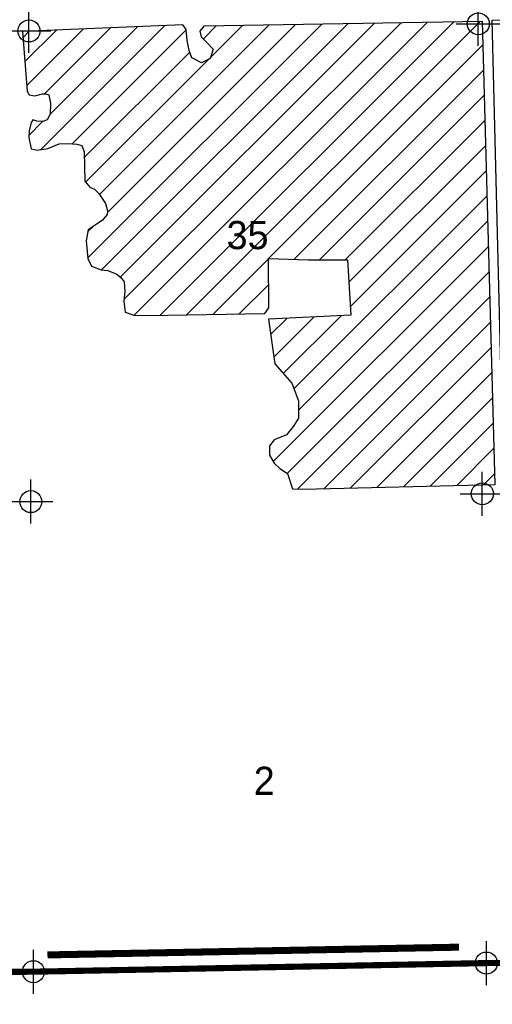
# Model space of a CAD drawing. Extents: x 192051 to 352051, y 710978 to 817615.
# Tile 20 of 85: x 273940 to 279306, y 721221 to 732417. Entities that reach past the tile are written whole.
import ezdxf
from ezdxf.enums import TextEntityAlignment as Align

# ---------------------------------------------------------------- set-up
doc = ezdxf.new("R2010")
doc.units = 0
doc.header["$LTSCALE"] = 800
doc.header["$PDMODE"] = 34
doc.header["$PDSIZE"] = 250
doc.linetypes.add('PHANTOM', pattern=[0])
doc.layers.get('0').update_dxf_attribs({"linetype": 'CONTINUOUS'})
for name, color, linetype in [('COUNTY', 15, 'PHANTOM'), ('SEC', 2, 'CONTINUOUS'), ('TEXT', 7, 'CONTINUOUS'), ('WETDBA', 11, 'CONTINUOUS'), ('WETFILL', 12, 'CONTINUOUS'), ('WSHEDS', 3, 'CONTINUOUS')]:
    doc.layers.add(name, color=color, linetype=linetype)

# ---------------------------------------------------------------- blocks, each defined once
blk = doc.blocks.new('*X')
at = {"color": 0}
for p, q in [((274019, 731667), (274663, 732312)), ((274174, 730938), (275586, 732350)), ((274222, 731575), (274971, 732325)), ((274284, 731343), (275278, 732337)), ((274712, 729708), (277371, 732367)), ((274845, 730431), (276771, 732357)), ((274870, 729571), (277670, 732372)), ((274935, 730226), (277071, 732362)), ((275082, 729489), (277970, 732377)), ((275124, 729236), (278270, 732382)), ((275241, 729059), (278570, 732387)), ((275532, 729055), (278870, 732393)), ((275832, 729060), (279169, 732398)), ((276025, 732200), (276171, 732346)), ((276108, 731988), (276471, 732351)), ((273978, 732216), (274048, 732286)), ((273999, 731942), (274356, 732299)), ((274536, 731006), (275830, 732300)), ((276766, 729700), (279201, 732135)), ((274673, 730849), (275872, 732047)), ((274688, 730569), (276089, 731969)), ((277053, 729692), (279209, 731848)), ((277343, 729687), (279217, 731561)), ((274043, 731102), (274200, 731260)), ((277636, 729685), (279225, 731275)), ((277677, 729432), (279233, 730988)), ((277693, 729153), (279241, 730701)), ((277054, 728219), (279249, 730415)), ((277105, 727976), (279257, 730128)), ((274711, 730003), (274777, 730068)), ((276818, 727394), (279265, 729841)), ((276133, 729066), (276763, 729697)), ((276976, 727258), (279273, 729554)), ((276433, 729072), (276765, 729404)), ((277094, 727080), (279281, 729268)), ((276789, 728838), (276972, 729021)), ((276824, 728579), (277282, 729037)), ((276933, 728394), (277592, 729053)), ((277392, 727084), (279289, 728981)), ((277694, 727092), (279297, 728694)), ((277996, 727099), (279305, 728408)), ((278298, 727106), (279313, 728121)), ((278601, 727114), (279321, 727834)), ((278903, 727121), (279329, 727547)), ((279205, 727129), (279337, 727261))]:
    blk.add_line(p, q, dxfattribs=at)

msp = doc.modelspace()

# ---------------------------------------------------------------- linework, layer by layer
at = {"layer": 'COUNTY', "color": 0, "const_width": 70}
msp.add_lwpolyline([(284433, 732467), (284447, 731774), (284462, 729537), (284512, 727080), (284513, 724525), (284614, 721733), (280855, 721703), (279239, 721690), (274096, 721592), (268827, 721554), (263608, 721516), (258293, 721379), (255818, 721355), (253957, 721323), (253574, 721316), (253039, 721307), (247610, 721269), (242289, 721256)], dxfattribs=at)
at = {"layer": 'SEC', "color": 0}
for p in [(274045, 732289), (279147, 732370), (279193, 727026), (274066, 726937), (279239, 721690), (274096, 721592)]:
    msp.add_point(p, dxfattribs=at)
at = {"layer": 'WETDBA', "color": 0}
msp.add_lwpolyline([(279340, 727132), (279194, 732398), (276030, 732344), (275987, 732287), (276002, 732223), (276066, 732158), (276135, 732082), (276104, 731977), (276004, 731926), (275895, 731983), (275865, 732066), (275840, 732181), (275830, 732306), (275792, 732359), (273973, 732283), (274023, 731606), (274048, 731561), (274111, 731550), (274199, 731575), (274237, 731575), (274270, 731562), (274289, 731467), (274284, 731342), (274253, 731277), (274204, 731259), (274135, 731262), (274089, 731279), (274070, 731248), (274046, 731152), (274042, 731078), (274068, 730949), (274139, 730933), (274260, 730952), (274387, 731005), (274486, 731011), (274590, 731002), (274645, 730985), (274672, 730915), (274678, 730581), (274735, 730513), (274790, 730491), (274840, 730439), (274913, 730327), (274935, 730243), (274934, 730201), (274879, 730139), (274797, 730081), (274716, 730029), (274696, 729904), (274712, 729702), (274756, 729614), (274864, 729572), (274940, 729565), (275042, 729525), (275091, 729480), (275126, 729438), (275134, 729326), (275121, 729216), (275138, 729091), (275237, 729059), (275402, 729052), (276722, 729077), (276767, 729141), (276763, 729700), (277216, 729688), (277662, 729685), (277698, 729058), (276765, 729010), (276835, 728505), (277030, 728284), (277104, 728083), (277106, 727886), (277050, 727796), (276968, 727697), (276829, 727641), (276777, 727573), (276775, 727467), (276830, 727373), (276894, 727314), (276979, 727256), (277038, 727082), (277156, 727078)], close=True, dxfattribs=at)
msp.add_lwpolyline([(279403, 728472), (279303, 732413), (280103, 732414)], dxfattribs=at)
at = {"layer": 'WSHEDS', "color": 0, "const_width": 80}
msp.add_lwpolyline([(278928, 721871), (274255, 721783)], dxfattribs=at)

# ---------------------------------------------------------------- block references
at = {"layer": 'WETFILL', "color": 0}
msp.add_blockref('*X', (0, 0), dxfattribs=at)
msp.add_blockref('*X', (0, 0), dxfattribs=at)
msp.add_blockref('*X', (0, 0), dxfattribs=at)
msp.add_blockref('*X', (0, 0), dxfattribs=at)
msp.add_blockref('*X', (0, 0), dxfattribs=at)
msp.add_blockref('*X', (0, 0), dxfattribs=at)
msp.add_blockref('*X', (0, 0), dxfattribs=at)
msp.add_blockref('*X', (0, 0), dxfattribs=at)
msp.add_blockref('*X', (0, 0), dxfattribs=at)
msp.add_blockref('*X', (0, 0), dxfattribs=at)
msp.add_blockref('*X', (0, 0), dxfattribs=at)
msp.add_blockref('*X', (0, 0), dxfattribs=at)
msp.add_blockref('*X', (0, 0), dxfattribs=at)
msp.add_blockref('*X', (0, 0), dxfattribs=at)
msp.add_blockref('*X', (0, 0), dxfattribs=at)
msp.add_blockref('*X', (0, 0), dxfattribs=at)
msp.add_blockref('*X', (0, 0), dxfattribs=at)
msp.add_blockref('*X', (0, 0), dxfattribs=at)
msp.add_blockref('*X', (0, 0), dxfattribs=at)
msp.add_blockref('*X', (0, 0), dxfattribs=at)
msp.add_blockref('*X', (0, 0), dxfattribs=at)
msp.add_blockref('*X', (0, 0), dxfattribs=at)
msp.add_blockref('*X', (0, 0), dxfattribs=at)
msp.add_blockref('*X', (0, 0), dxfattribs=at)
msp.add_blockref('*X', (0, 0), dxfattribs=at)
msp.add_blockref('*X', (0, 0), dxfattribs=at)
msp.add_blockref('*X', (0, 0), dxfattribs=at)
msp.add_blockref('*X', (0, 0), dxfattribs=at)
msp.add_blockref('*X', (0, 0), dxfattribs=at)
msp.add_blockref('*X', (0, 0), dxfattribs=at)
msp.add_blockref('*X', (0, 0), dxfattribs=at)
msp.add_blockref('*X', (0, 0), dxfattribs=at)
msp.add_blockref('*X', (0, 0), dxfattribs=at)
msp.add_blockref('*X', (0, 0), dxfattribs=at)
msp.add_blockref('*X', (0, 0), dxfattribs=at)
msp.add_blockref('*X', (0, 0), dxfattribs=at)
msp.add_blockref('*X', (0, 0), dxfattribs=at)
msp.add_blockref('*X', (0, 0), dxfattribs=at)
msp.add_blockref('*X', (0, 0), dxfattribs=at)
msp.add_blockref('*X', (0, 0), dxfattribs=at)
msp.add_blockref('*X', (0, 0), dxfattribs=at)
msp.add_blockref('*X', (0, 0), dxfattribs=at)
msp.add_blockref('*X', (0, 0), dxfattribs=at)
msp.add_blockref('*X', (0, 0), dxfattribs=at)
msp.add_blockref('*X', (0, 0), dxfattribs=at)
msp.add_blockref('*X', (0, 0), dxfattribs=at)
msp.add_blockref('*X', (0, 0), dxfattribs=at)
msp.add_blockref('*X', (0, 0), dxfattribs=at)
msp.add_blockref('*X', (0, 0), dxfattribs=at)
msp.add_blockref('*X', (0, 0), dxfattribs=at)
msp.add_blockref('*X', (0, 0), dxfattribs=at)
msp.add_blockref('*X', (0, 0), dxfattribs=at)
msp.add_blockref('*X', (0, 0), dxfattribs=at)
msp.add_blockref('*X', (0, 0), dxfattribs=at)
msp.add_blockref('*X', (0, 0), dxfattribs=at)
msp.add_blockref('*X', (0, 0), dxfattribs=at)
msp.add_blockref('*X', (0, 0), dxfattribs=at)
msp.add_blockref('*X', (0, 0), dxfattribs=at)
msp.add_blockref('*X', (0, 0), dxfattribs=at)
msp.add_blockref('*X', (0, 0), dxfattribs=at)
msp.add_blockref('*X', (0, 0), dxfattribs=at)
msp.add_blockref('*X', (0, 0), dxfattribs=at)
msp.add_blockref('*X', (0, 0), dxfattribs=at)
msp.add_blockref('*X', (0, 0), dxfattribs=at)
msp.add_blockref('*X', (0, 0), dxfattribs=at)
msp.add_blockref('*X', (0, 0), dxfattribs=at)
msp.add_blockref('*X', (0, 0), dxfattribs=at)
msp.add_blockref('*X', (0, 0), dxfattribs=at)
msp.add_blockref('*X', (0, 0), dxfattribs=at)
msp.add_blockref('*X', (0, 0), dxfattribs=at)
msp.add_blockref('*X', (0, 0), dxfattribs=at)
msp.add_blockref('*X', (0, 0), dxfattribs=at)
msp.add_blockref('*X', (0, 0), dxfattribs=at)
msp.add_blockref('*X', (0, 0), dxfattribs=at)
msp.add_blockref('*X', (0, 0), dxfattribs=at)
msp.add_blockref('*X', (0, 0), dxfattribs=at)
msp.add_blockref('*X', (0, 0), dxfattribs=at)
msp.add_blockref('*X', (0, 0), dxfattribs=at)
msp.add_blockref('*X', (0, 0), dxfattribs=at)
msp.add_blockref('*X', (0, 0), dxfattribs=at)
msp.add_blockref('*X', (0, 0), dxfattribs=at)
msp.add_blockref('*X', (0, 0), dxfattribs=at)
msp.add_blockref('*X', (0, 0), dxfattribs=at)
msp.add_blockref('*X', (0, 0), dxfattribs=at)
msp.add_blockref('*X', (0, 0), dxfattribs=at)
msp.add_blockref('*X', (0, 0), dxfattribs=at)
msp.add_blockref('*X', (0, 0), dxfattribs=at)
msp.add_blockref('*X', (0, 0), dxfattribs=at)
msp.add_blockref('*X', (0, 0), dxfattribs=at)
msp.add_blockref('*X', (0, 0), dxfattribs=at)
msp.add_blockref('*X', (0, 0), dxfattribs=at)
msp.add_blockref('*X', (0, 0), dxfattribs=at)
msp.add_blockref('*X', (0, 0), dxfattribs=at)
msp.add_blockref('*X', (0, 0), dxfattribs=at)
msp.add_blockref('*X', (0, 0), dxfattribs=at)
msp.add_blockref('*X', (0, 0), dxfattribs=at)
msp.add_blockref('*X', (0, 0), dxfattribs=at)
msp.add_blockref('*X', (0, 0), dxfattribs=at)
msp.add_blockref('*X', (0, 0), dxfattribs=at)
msp.add_blockref('*X', (0, 0), dxfattribs=at)

# ---------------------------------------------------------------- texts
at = {"layer": 'TEXT', "color": 0}
for s, p in [('35', (276527, 729808)), ('2', (276716, 723603))]:
    msp.add_text(s, height=320, dxfattribs=at).set_placement(p, align=Align.CENTER)

doc.saveas('drawing.dxf')
